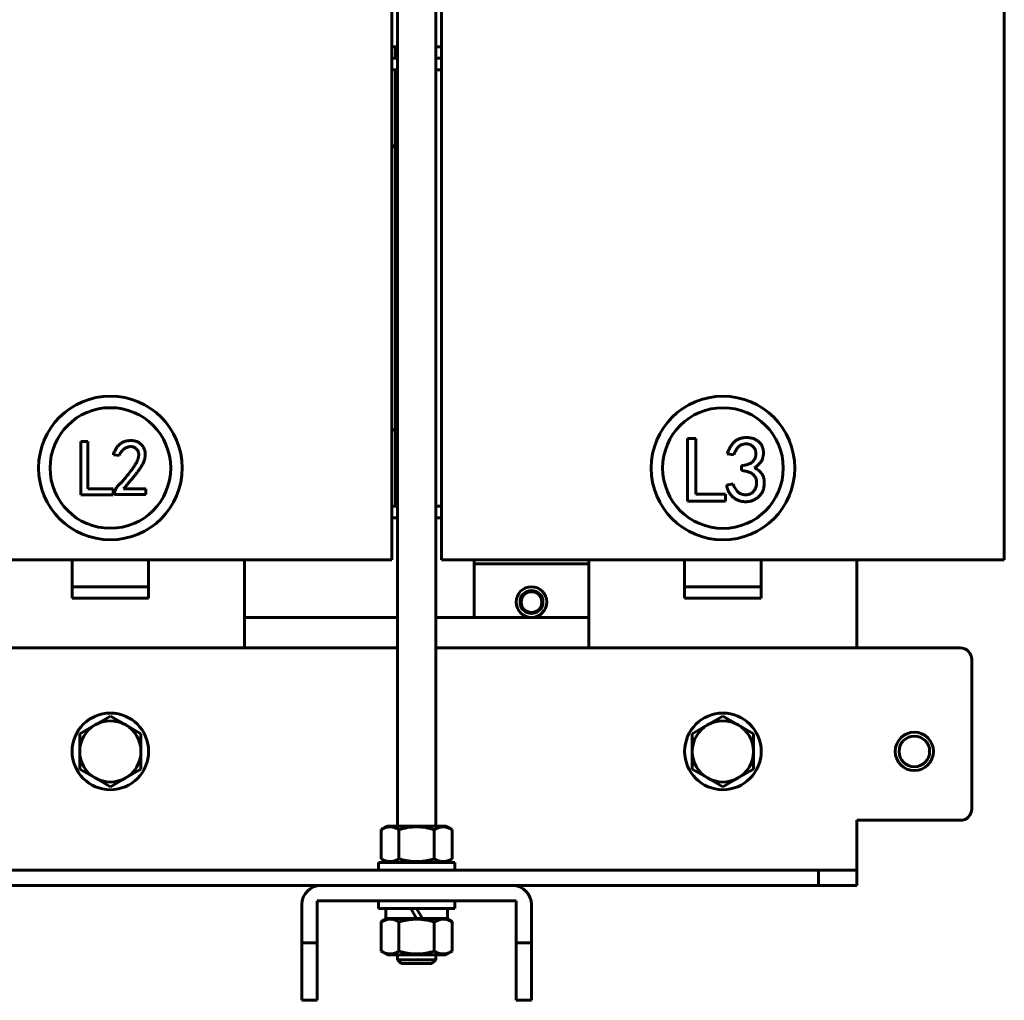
# Model space of a CAD drawing. Header units: millimetres. Extents: x 0 to 297, y 0 to 420.
# Tile 4 of 13: x 163 to 227, y 101 to 165. Entities that reach past the tile are written whole.
import ezdxf

# ---------------------------------------------------------------- set-up
doc = ezdxf.new("R2010")
doc.units = ezdxf.units.MM
doc.linetypes.add('K5LT_BASIC', pattern=[0])
doc.layers.add('Системный слой', color=7, linetype='Continuous')

# ---------------------------------------------------------------- blocks, each defined once
blk = doc.blocks.new('U15')
at = {"layer": 'Системный слой', "color": 150, "linetype": 'K5LT_BASIC', "lineweight": 60, "true_color": 0x0080ff}
for p, q in [((177.807, 187.046), (177.807, 188.421)), ((177.807, 182.671), (177.807, 185.546)), ((177.807, 124.421), (177.807, 130.171))]:
    blk.add_line(p, q, dxfattribs=at)
blk = doc.blocks.new('U20')
at = {"layer": 'Системный слой', "color": 150, "linetype": 'K5LT_BASIC', "lineweight": 60, "true_color": 0x0080ff}
for p, q in [((187.682, 163.671), (187.682, 162.921)), ((187.682, 162.171), (187.682, 133.671))]:
    blk.add_line(p, q, dxfattribs=at)
blk = doc.blocks.new('U21')
at = {"layer": 'Системный слой', "color": 150, "linetype": 'K5LT_BASIC', "lineweight": 60, "true_color": 0x0080ff}
for p, q in [((187.432, 163.671), (187.807, 163.671)), ((190.307, 163.671), (190.682, 163.671))]:
    blk.add_line(p, q, dxfattribs=at)
blk = doc.blocks.new('U25')
at = {"layer": 'Системный слой', "color": 150, "linetype": 'K5LT_BASIC', "lineweight": 60, "true_color": 0x0080ff}
for p, q in [((191.104, 106.689), (191.192, 106.655)), ((191.192, 106.655), (191.279, 106.614)), ((191.279, 106.614), (191.366, 106.567))]:
    blk.add_line(p, q, dxfattribs=at)
blk = doc.blocks.new('U26')
at = {"layer": 'Системный слой', "color": 150, "linetype": 'K5LT_BASIC', "lineweight": 60, "true_color": 0x0080ff}
for p, q in [((186.747, 106.567), (186.834, 106.614)), ((186.834, 106.614), (186.921, 106.655)), ((186.921, 106.655), (187.009, 106.689))]:
    blk.add_line(p, q, dxfattribs=at)
blk = doc.blocks.new('U28')
at = {"layer": 'Системный слой', "color": 150, "linetype": 'K5LT_BASIC', "lineweight": 60, "true_color": 0x0080ff}
for p, q in [((187.807, 185.546), (187.807, 112.796)), ((187.807, 104.396), (187.807, 104.071))]:
    blk.add_line(p, q, dxfattribs=at)
blk = doc.blocks.new('U29')
at = {"layer": 'Системный слой', "color": 150, "linetype": 'K5LT_BASIC', "lineweight": 60, "true_color": 0x0080ff}
for p, q in [((190.307, 185.546), (190.307, 112.796)), ((190.307, 104.396), (190.307, 104.071))]:
    blk.add_line(p, q, dxfattribs=at)
blk = doc.blocks.new('U30')
at = {"layer": 'Системный слой', "color": 150, "linetype": 'K5LT_BASIC', "lineweight": 60, "true_color": 0x0080ff}
for p, q in [((188.415, 103.821), (188.057, 103.821)), ((190.057, 103.821), (188.415, 103.821))]:
    blk.add_line(p, q, dxfattribs=at)
blk = doc.blocks.new('U31')
at = {"layer": 'Системный слой', "color": 150, "linetype": 'K5LT_BASIC', "lineweight": 60, "true_color": 0x0080ff}
for p, q in [((189.057, 106.771), (187.044, 106.771)), ((191.069, 106.771), (189.432, 106.771))]:
    blk.add_line(p, q, dxfattribs=at)
blk = doc.blocks.new('U64')
at = {"layer": 'Системный слой', "color": 150, "linetype": 'K5LT_BASIC', "lineweight": 60, "true_color": 0x0080ff}
for p, q in [((177.807, 126.421), (187.807, 126.421)), ((190.307, 126.421), (200.307, 126.421))]:
    blk.add_line(p, q, dxfattribs=at)
blk = doc.blocks.new('U66')
at = {"layer": 'Системный слой', "color": 150, "linetype": 'K5LT_BASIC', "lineweight": 60, "true_color": 0x0080ff}
for p, q in [((217.807, 187.046), (217.807, 188.421)), ((217.807, 182.671), (217.807, 185.546)), ((217.807, 124.421), (217.807, 130.171))]:
    blk.add_line(p, q, dxfattribs=at)
blk = doc.blocks.new('U67')
at = {"layer": 'Системный слой', "color": 150, "linetype": 'K5LT_BASIC', "lineweight": 60, "true_color": 0x0080ff}
for p, q in [((200.307, 188.421), (200.307, 187.046)), ((200.307, 185.546), (200.307, 182.671)), ((200.307, 130.171), (200.307, 124.421))]:
    blk.add_line(p, q, dxfattribs=at)
blk = doc.blocks.new('U74')
at = {"layer": 'Системный слой', "color": 150, "linetype": 'K5LT_BASIC', "lineweight": 60, "true_color": 0x0080ff}
for p, q in [((147.807, 133.671), (147.432, 133.671)), ((150.682, 133.671), (150.307, 133.671)), ((187.807, 133.671), (187.432, 133.671)), ((190.682, 133.671), (190.307, 133.671))]:
    blk.add_line(p, q, dxfattribs=at)
blk = doc.blocks.new('U75')
at = {"layer": 'Системный слой', "color": 150, "linetype": 'K5LT_BASIC', "lineweight": 60, "true_color": 0x0080ff}
for p, q in [((147.432, 162.171), (147.807, 162.171)), ((150.307, 162.171), (150.682, 162.171)), ((187.432, 162.171), (187.807, 162.171)), ((190.307, 162.171), (190.682, 162.171))]:
    blk.add_line(p, q, dxfattribs=at)
blk = doc.blocks.new('U76')
at = {"layer": 'Системный слой', "color": 150, "linetype": 'K5LT_BASIC', "lineweight": 60, "true_color": 0x0080ff}
for p, q in [((147.807, 162.921), (147.432, 162.921)), ((150.682, 162.921), (150.307, 162.921)), ((187.807, 162.921), (187.432, 162.921)), ((190.682, 162.921), (190.307, 162.921))]:
    blk.add_line(p, q, dxfattribs=at)
blk = doc.blocks.new('U77')
at = {"layer": 'Системный слой', "color": 150, "linetype": 'K5LT_BASIC', "lineweight": 60, "true_color": 0x0080ff}
for p, q in [((147.432, 132.921), (147.807, 132.921)), ((150.307, 132.921), (150.682, 132.921)), ((187.432, 132.921), (187.807, 132.921)), ((190.307, 132.921), (190.682, 132.921))]:
    blk.add_line(p, q, dxfattribs=at)
blk = doc.blocks.new('U82')
at = {"layer": 'Системный слой', "color": 150, "linetype": 'K5LT_BASIC', "lineweight": 60, "true_color": 0x0080ff}
for p, q in [((113.557, 124.421), (147.807, 124.421)), ((150.307, 124.421), (187.807, 124.421)), ((190.307, 124.421), (224.557, 124.421))]:
    blk.add_line(p, q, dxfattribs=at)
blk = doc.blocks.new('U83')
at = {"layer": 'Системный слой', "color": 150, "linetype": 'K5LT_BASIC', "lineweight": 60, "true_color": 0x0080ff}
for p, q in [((122.807, 108.921), (142.807, 108.921)), ((155.307, 108.921), (182.807, 108.921)), ((195.307, 108.921), (215.307, 108.921))]:
    blk.add_line(p, q, dxfattribs=at)

msp = doc.modelspace()

# ---------------------------------------------------------------- linework, layer by layer
at = {"layer": 'Системный слой', "color": 150, "linetype": 'K5LT_BASIC', "lineweight": 60, "true_color": 0x0080ff}
for p, q in [((187.4316, 182.6711), (187.4316, 130.1711)), ((190.6816, 130.1711), (190.6816, 182.6711)), ((227.4316, 182.6711), (227.4316, 130.1711)), ((167.1262, 137.8927), (167.5926, 137.8927)), ((167.1262, 134.4254), (167.1262, 137.8927)), ((167.5926, 137.8927), (167.5926, 134.8107)), ((206.7371, 134.0065), (206.7371, 138.0993)), ((206.7371, 138.0993), (207.2876, 138.0993)), ((207.2876, 138.0993), (207.2876, 134.4613)), ((169.6364, 136.9802), (169.2512, 137.0411)), ((209.772, 137.0223), (209.3412, 137.0941)), ((210.2746, 136.017), (210.2746, 136.3282)), ((209.2933, 135.0596), (209.7241, 135.1314)), ((169.235, 134.4254), (167.1262, 134.4254)), ((167.5926, 134.8107), (169.235, 134.8107)), ((169.235, 134.8107), (169.235, 134.4254)), ((169.3323, 134.4457), (169.3323, 134.5268)), ((171.3802, 134.4457), (169.3323, 134.4457)), ((169.9203, 134.8107), (171.3802, 134.8107)), ((171.3802, 134.8107), (171.3802, 134.4457)), ((207.2876, 134.4613), (209.2263, 134.4613)), ((209.2263, 134.4613), (209.2263, 134.0065)), ((209.2263, 134.0065), (206.7371, 134.0065)), ((158.4316, 130.1711), (179.6816, 130.1711)), ((166.5566, 130.1711), (166.5566, 128.4211)), ((171.5566, 130.1711), (166.5566, 130.1711)), ((171.5566, 130.1711), (171.5566, 128.4211)), ((187.4316, 130.1711), (179.6816, 130.1711)), ((198.4316, 130.1711), (190.6816, 130.1711)), ((192.8066, 129.9211), (192.8066, 130.1711)), ((200.3066, 129.9211), (192.8066, 129.9211)), ((192.8066, 129.9211), (192.8066, 126.4211)), ((198.4316, 130.1711), (219.6816, 130.1711)), ((206.5566, 130.1711), (206.5566, 128.4211)), ((211.5566, 130.1711), (206.5566, 130.1711)), ((211.5566, 130.1711), (211.5566, 128.4211)), ((227.4316, 130.1711), (219.6816, 130.1711)), ((166.5566, 128.4211), (166.5566, 127.6711)), ((171.5566, 128.4211), (166.5566, 128.4211)), ((171.5566, 128.4211), (171.5566, 127.6711)), ((206.5566, 128.4211), (206.5566, 127.6711)), ((211.5566, 128.4211), (206.5566, 128.4211)), ((211.5566, 128.4211), (211.5566, 127.6711)), ((171.5566, 127.6711), (166.5566, 127.6711)), ((211.5566, 127.6711), (206.5566, 127.6711)), ((225.3066, 123.6711), (225.3066, 113.9211)), ((169.0566, 119.9805), (168.0566, 119.4031)), ((170.0566, 119.4031), (169.0566, 119.9805)), ((209.0566, 119.9805), (208.0566, 119.4031)), ((210.0566, 119.4031), (209.0566, 119.9805)), ((168.0566, 119.4031), (167.0566, 118.8258)), ((171.0566, 118.8258), (170.0566, 119.4031)), ((208.0566, 119.4031), (207.0566, 118.8258)), ((211.0566, 118.8258), (210.0566, 119.4031)), ((167.0566, 118.8258), (167.0566, 117.6711)), ((171.0566, 117.6711), (171.0566, 118.8258)), ((207.0566, 118.8258), (207.0566, 117.6711)), ((211.0566, 117.6711), (211.0566, 118.8258)), ((167.0566, 117.6711), (167.0566, 116.5164)), ((171.0566, 116.5164), (171.0566, 117.6711)), ((207.0566, 117.6711), (207.0566, 116.5164)), ((211.0566, 116.5164), (211.0566, 117.6711)), ((167.0566, 116.5164), (168.0566, 115.939)), ((170.0566, 115.939), (171.0566, 116.5164)), ((207.0566, 116.5164), (208.0566, 115.939)), ((210.0566, 115.939), (211.0566, 116.5164)), ((168.0566, 115.939), (169.0566, 115.3617)), ((169.0566, 115.3617), (170.0566, 115.939)), ((208.0566, 115.939), (209.0566, 115.3617)), ((209.0566, 115.3617), (210.0566, 115.939)), ((224.5566, 113.1711), (217.8066, 113.1711)), ((217.8066, 109.9211), (217.8066, 113.1711)), ((187.1503, 112.7961), (186.7472, 112.5633)), ((186.7472, 110.6539), (186.7472, 112.5633)), ((190.9628, 112.7961), (187.1503, 112.7961)), ((187.9019, 110.6539), (187.9019, 112.5633)), ((190.2113, 110.6539), (190.2113, 112.5633)), ((190.9628, 112.7961), (191.366, 112.5633)), ((191.366, 110.6539), (191.366, 112.5633)), ((187.1503, 110.4211), (186.7472, 110.6539)), ((190.9628, 110.4211), (191.366, 110.6539)), ((186.5566, 110.4211), (186.5566, 109.9211)), ((191.5566, 110.4211), (186.5566, 110.4211)), ((191.5566, 110.4211), (191.5566, 109.9211)), ((122.8066, 109.9211), (215.3066, 109.9211)), ((215.3066, 109.9211), (217.8066, 109.9211)), ((215.3066, 108.9211), (215.3066, 109.9211)), ((217.8066, 109.9211), (217.8066, 108.9211)), ((182.8066, 108.9211), (195.3066, 108.9211)), ((217.8066, 108.9211), (215.3066, 108.9211)), ((181.5566, 105.1711), (181.5566, 107.6711)), ((195.5566, 107.9211), (182.5566, 107.9211)), ((182.5566, 107.9211), (182.5566, 105.1711)), ((186.5566, 107.4211), (186.5566, 107.9211)), ((186.5566, 107.4211), (191.5566, 107.4211)), ((187.0441, 107.4211), (187.0441, 106.7711)), ((189.0566, 106.7711), (188.6813, 107.4211)), ((189.0566, 107.4211), (189.4319, 106.7711)), ((191.0691, 107.4211), (191.0691, 106.7711)), ((191.5566, 107.4211), (191.5566, 107.9211)), ((195.5566, 105.1711), (195.5566, 107.9211)), ((196.5566, 107.6711), (196.5566, 105.1711)), ((187.1503, 106.7711), (186.7472, 106.5383)), ((187.1008, 106.7711), (186.7472, 106.5669)), ((189.0566, 106.7711), (189.4319, 106.7711)), ((190.9628, 106.7711), (191.366, 106.5383)), ((191.0123, 106.7711), (191.366, 106.5669)), ((186.7472, 106.5669), (186.7472, 106.5383)), ((186.7472, 106.5383), (186.7472, 104.6289)), ((187.9019, 106.5383), (187.9019, 104.6289)), ((190.2113, 106.5383), (190.2113, 104.6289)), ((191.366, 106.5669), (191.366, 106.5383)), ((191.366, 106.5383), (191.366, 104.6289)), ((181.5566, 101.4211), (181.5566, 105.1711)), ((181.5566, 105.1711), (182.5566, 105.1711)), ((182.5566, 105.1711), (182.5566, 101.4211)), ((195.5566, 105.1711), (196.5566, 105.1711)), ((195.5566, 101.4211), (195.5566, 105.1711)), ((196.5566, 105.1711), (196.5566, 101.4211)), ((187.1503, 104.3961), (186.7472, 104.6289)), ((187.1503, 104.3961), (190.9628, 104.3961)), ((190.9628, 104.3961), (191.366, 104.6289)), ((188.0566, 103.8211), (187.8066, 104.0711)), ((187.8066, 104.0711), (188.2547, 104.0711)), ((188.2547, 104.0711), (190.3066, 104.0711)), ((190.0566, 103.8211), (190.3066, 104.0711)), ((182.5566, 101.4211), (181.5566, 101.4211)), ((196.5566, 101.4211), (195.5566, 101.4211))]:
    msp.add_line(p, q, dxfattribs=at)
for centre, radius in [((169.0578, 136.1727), 4.6875), ((209.0593, 136.17), 4.6875), ((169.0578, 136.1727), 3.9375), ((209.0593, 136.17), 3.9375), ((196.5566, 127.4211), 0.75), ((196.5566, 127.4211), 0.675), ((169.0566, 117.6711), 2.5), ((209.0566, 117.6711), 2.5), ((221.5566, 117.6711), 1.25)]:
    msp.add_circle(centre, radius, dxfattribs=at)
for centre, radius, start, end in [((185.3066, 154.1711), 3.75, 50.70352, 55.481892), ((185.3066, 141.6711), 3.75, 304.518108, 309.29648), ((196.5566, 127.4211), 1, 0, 180), ((196.5566, 127.4211), 1, 180, 0), ((224.5566, 123.6711), 0.75, 0, 90), ((169.0566, 117.6711), 2, 60, 120), ((209.0566, 117.6711), 2, 60, 120), ((169.0566, 117.6711), 2, 120, 180), ((169.0566, 117.6711), 2, 0, 60), ((209.0566, 117.6711), 2, 120, 180), ((209.0566, 117.6711), 2, 0, 60), ((221.5566, 117.6711), 1, 90, 0), ((221.5566, 117.6711), 1, 0, 90), ((169.0566, 117.6711), 2, 180, 240), ((169.0566, 117.6711), 2, 300, 0), ((209.0566, 117.6711), 2, 180, 240), ((209.0566, 117.6711), 2, 300, 0), ((169.0566, 117.6711), 2, 240, 300), ((209.0566, 117.6711), 2, 240, 300), ((224.5566, 113.9211), 0.75, 270, 0), ((182.8066, 107.6711), 1.25, 90, 180), ((195.3066, 107.6711), 1.25, 0, 90)]:
    msp.add_arc(centre, radius, start, end, dxfattribs=at)
for points, knots in [([(169.2512, 137.0411), (169.2648, 137.0788), (169.2912, 137.1521), (169.3368, 137.2566), (169.3839, 137.3539), (169.4338, 137.4433), (169.4875, 137.5241), (169.5438, 137.5973), (169.603, 137.6627), (169.6652, 137.7204), (169.7302, 137.7712), (169.7986, 137.8152), (169.8693, 137.8537), (169.9428, 137.8864), (170.0192, 137.9127), (170.0987, 137.9319), (170.1807, 137.9467), (170.2367, 137.9512), (170.265, 137.9535)], [0, 0, 0, 0, 0.082418, 0.1603497, 0.2342482, 0.3045452, 0.3706461, 0.4337613, 0.4942528, 0.5518037, 0.6079209, 0.6637471, 0.7187966, 0.7734135, 0.8289231, 0.8846043, 0.9415582, 1, 1, 1, 1]), ([(170.265, 137.9535), (170.298, 137.9561), (170.3622, 137.9613), (170.4564, 137.9623), (170.5452, 137.9561), (170.6303, 137.9445), (170.7134, 137.9238), (170.7967, 137.8934), (170.881, 137.8523), (170.9661, 137.8018), (171.0496, 137.74), (171.1251, 137.6624), (171.1918, 137.5703), (171.2513, 137.4662), (171.2994, 137.3491), (171.3283, 137.2187), (171.3389, 137.0772), (171.3331, 136.9525), (171.3189, 136.8469), (171.299, 136.7625), (171.2704, 136.6746), (171.2366, 136.582), (171.1918, 136.4867), (171.1414, 136.3867), (171.0811, 136.2839), (171.0264, 136.1951), (170.9768, 136.1211), (170.9353, 136.0608), (170.8899, 135.9963), (170.839, 135.9289), (170.7852, 135.8568), (170.7274, 135.7808), (170.665, 135.7014), (170.5987, 135.6178), (170.5283, 135.53), (170.4534, 135.4387), (170.3741, 135.3439), (170.2915, 135.2445), (170.2048, 135.1413), (170.1137, 135.0344), (170.0181, 134.9242), (169.9533, 134.849), (169.9203, 134.8107)], [0, 0, 0, 0, 0.0231066, 0.0449378, 0.0655931, 0.085179, 0.1047905, 0.1252321, 0.146947, 0.1701294, 0.1941955, 0.2191421, 0.2453748, 0.2732971, 0.3026794, 0.3333104, 0.3660738, 0.4013869, 0.4202566, 0.4403369, 0.4617676, 0.484702, 0.5090853, 0.5351729, 0.5627921, 0.5922081, 0.6079503, 0.6249052, 0.6433192, 0.6629144, 0.6838717, 0.7060522, 0.7295644, 0.7543029, 0.7805141, 0.8080636, 0.8367079, 0.8667163, 0.8982007, 0.9307825, 0.9647093, 1, 1, 1, 1]), ([(209.3412, 137.0941), (209.3663, 137.1634), (209.4152, 137.2985), (209.5067, 137.4884), (209.6128, 137.6596), (209.7123, 137.7888), (209.7997, 137.8816), (209.8722, 137.9414), (209.949, 137.9957), (210.0321, 138.0412), (210.1207, 138.08), (210.2151, 138.1097), (210.3146, 138.1328), (210.4184, 138.1484), (210.523, 138.1568), (210.6257, 138.1601), (210.7251, 138.155), (210.8215, 138.1462), (210.9142, 138.1288), (211.0036, 138.106), (211.0892, 138.0754), (211.1719, 138.0405), (211.2493, 137.9987), (211.3222, 137.9529), (211.3874, 137.8998), (211.4487, 137.8437), (211.5014, 137.7798), (211.55, 137.712), (211.5924, 137.6388), (211.6276, 137.5604), (211.6569, 137.4793), (211.6789, 137.3953), (211.6953, 137.3097), (211.703, 137.2219), (211.7039, 137.1327), (211.6975, 137.0414), (211.684, 136.9484), (211.6641, 136.8539), (211.6354, 136.7595), (211.594, 136.6677), (211.5415, 136.579), (211.4778, 136.4932), (211.4031, 136.4106), (211.3163, 136.332), (211.2195, 136.2551), (211.1488, 136.2085), (211.1123, 136.1846)], [0, 0, 0, 0, 0.0474644, 0.0924887, 0.135475, 0.1769674, 0.1972903, 0.2174162, 0.2373714, 0.2578142, 0.2783543, 0.2995383, 0.3214187, 0.3441338, 0.3670489, 0.3889408, 0.4102756, 0.4311237, 0.4512424, 0.4709051, 0.4904653, 0.5097307, 0.5287159, 0.5470332, 0.5650435, 0.5828138, 0.6005035, 0.6182453, 0.6364913, 0.6548865, 0.6734863, 0.6919963, 0.7107705, 0.7294984, 0.7487196, 0.7681758, 0.7883602, 0.8091874, 0.8303141, 0.8517809, 0.8738761, 0.8965984, 0.9204467, 0.9454984, 0.97192, 1, 1, 1, 1]), ([(210.2746, 136.3282), (210.3152, 136.3323), (210.3937, 136.3403), (210.5065, 136.3616), (210.611, 136.3855), (210.7067, 136.4159), (210.794, 136.4513), (210.8731, 136.4915), (210.9431, 136.5382), (211.0045, 136.5898), (211.0582, 136.6458), (211.1035, 136.7064), (211.1412, 136.7708), (211.1707, 136.8396), (211.1915, 136.9127), (211.2065, 136.9894), (211.2109, 137.0704), (211.2093, 137.1537), (211.2004, 137.2362), (211.1814, 137.3144), (211.1547, 137.3867), (211.1206, 137.4538), (211.076, 137.5137), (211.0245, 137.5682), (210.9644, 137.6163), (210.8972, 137.6576), (210.8254, 137.6913), (210.7518, 137.7188), (210.6765, 137.7353), (210.6005, 137.7442), (210.5232, 137.7456), (210.4448, 137.736), (210.3652, 137.7191), (210.2849, 137.6937), (210.205, 137.6579), (210.1301, 137.6062), (210.0601, 137.5414), (209.9925, 137.4645), (209.9316, 137.3724), (209.8727, 137.2683), (209.8184, 137.1506), (209.7879, 137.0662), (209.772, 137.0223)], [0, 0, 0, 0, 0.0346279, 0.0670302, 0.097477, 0.1256632, 0.1522368, 0.1773884, 0.2009232, 0.2235527, 0.2453943, 0.2667337, 0.2876601, 0.3086917, 0.3301416, 0.3521026, 0.3749979, 0.3988532, 0.4228625, 0.4453314, 0.4670165, 0.488239, 0.5090779, 0.5302096, 0.5518132, 0.5742469, 0.597043, 0.6191997, 0.6408208, 0.6623075, 0.6841505, 0.7063853, 0.7292324, 0.7532102, 0.7778108, 0.803296, 0.8301304, 0.8587779, 0.8900428, 0.9237671, 0.9602734, 1, 1, 1, 1]), ([(169.3323, 134.5268), (169.3347, 134.5519), (169.3396, 134.6018), (169.3567, 134.6753), (169.3808, 134.747), (169.4125, 134.8169), (169.4516, 134.8851), (169.4998, 134.9501), (169.5535, 135.0148), (169.6178, 135.0759), (169.6871, 135.141), (169.7589, 135.2155), (169.8366, 135.2968), (169.9172, 135.3884), (170.004, 135.4869), (170.0936, 135.5955), (170.1883, 135.7118), (170.2854, 135.8338), (170.3805, 135.9564), (170.4681, 136.0752), (170.5478, 136.1861), (170.6189, 136.2895), (170.6796, 136.3867), (170.7322, 136.476), (170.7772, 136.5574), (170.822, 136.6546), (170.8643, 136.7667), (170.8975, 136.8941), (170.9126, 137.0119), (170.9067, 137.1202), (170.8834, 137.2191), (170.8427, 137.3087), (170.7857, 137.3895), (170.7127, 137.4585), (170.6295, 137.5153), (170.5369, 137.5534), (170.4379, 137.5727), (170.3342, 137.5709), (170.2298, 137.5524), (170.1257, 137.5201), (170.0254, 137.4701), (169.9272, 137.4078), (169.8361, 137.3274), (169.7561, 137.2285), (169.688, 137.1115), (169.6541, 137.0251), (169.6364, 136.9802)], [0, 0, 0, 0, 0.0155287, 0.0308642, 0.04632, 0.0620533, 0.0780793, 0.0946407, 0.1118158, 0.1298049, 0.1492158, 0.1703673, 0.1934894, 0.2184957, 0.245488, 0.2743887, 0.3051868, 0.3378863, 0.3704218, 0.4007344, 0.4288022, 0.4545463, 0.4780315, 0.4993181, 0.5184278, 0.535259, 0.5652147, 0.5921015, 0.6161602, 0.6380887, 0.6585443, 0.6783481, 0.6983685, 0.7190874, 0.7398698, 0.7600558, 0.7803153, 0.8015928, 0.8234931, 0.8454849, 0.8684476, 0.8923113, 0.9169977, 0.9428597, 0.9703611, 1, 1, 1, 1]), ([(211.1123, 136.1846), (211.1658, 136.1592), (211.2705, 136.1097), (211.4105, 136.0094), (211.5307, 135.8913), (211.6139, 135.7781), (211.6701, 135.6795), (211.7035, 135.5984), (211.7291, 135.5118), (211.7476, 135.4202), (211.7593, 135.3229), (211.7623, 135.2201), (211.7588, 135.1114), (211.7473, 134.9992), (211.7288, 134.8865), (211.6991, 134.778), (211.6612, 134.6749), (211.6138, 134.577), (211.5564, 134.4851), (211.4887, 134.3995), (211.4137, 134.3182), (211.3285, 134.2447), (211.2383, 134.1777), (211.1436, 134.1197), (211.0461, 134.0708), (210.9455, 134.0316), (210.8419, 134.0022), (210.7354, 133.982), (210.6257, 133.9701), (210.5142, 133.9689), (210.4029, 133.9755), (210.2947, 133.9921), (210.1897, 134.0143), (210.0889, 134.0471), (209.9911, 134.0863), (209.8982, 134.1357), (209.8085, 134.192), (209.723, 134.2562), (209.6429, 134.3289), (209.5701, 134.4101), (209.5038, 134.4987), (209.4478, 134.5965), (209.3962, 134.7004), (209.3547, 134.8134), (209.3183, 134.9333), (209.3018, 135.0169), (209.2933, 135.0596)], [0, 0, 0, 0, 0.0353833, 0.0692705, 0.1025623, 0.13598, 0.1530165, 0.1704708, 0.18839, 0.2069955, 0.2264245, 0.246968, 0.2685728, 0.2915207, 0.3145081, 0.3368773, 0.3587738, 0.3802259, 0.4019327, 0.4234948, 0.4455346, 0.4681122, 0.4907681, 0.5127759, 0.5345433, 0.5560063, 0.5773522, 0.5989781, 0.6208696, 0.6433506, 0.6656967, 0.6875237, 0.70891, 0.7299007, 0.7509362, 0.7719157, 0.7928347, 0.8143218, 0.8358715, 0.8575523, 0.8795708, 0.9019429, 0.9249779, 0.949008, 0.973929, 1, 1, 1, 1]), ([(209.7241, 135.1314), (209.7411, 135.0813), (209.7745, 134.9827), (209.8465, 134.8465), (209.9327, 134.7237), (210.0153, 134.6317), (210.09, 134.5689), (210.149, 134.5278), (210.2109, 134.4925), (210.2775, 134.4667), (210.3465, 134.4444), (210.4196, 134.4319), (210.4955, 134.4248), (210.5735, 134.4235), (210.6513, 134.4306), (210.7264, 134.4449), (210.7977, 134.4659), (210.8648, 134.4952), (210.9269, 134.5333), (210.9862, 134.5765), (211.0405, 134.6285), (211.0893, 134.6877), (211.1335, 134.7511), (211.1716, 134.8175), (211.2031, 134.8862), (211.2267, 134.9574), (211.245, 135.0305), (211.2551, 135.106), (211.2599, 135.1837), (211.2568, 135.2626), (211.2487, 135.3404), (211.2323, 135.4148), (211.2103, 135.4845), (211.1829, 135.5507), (211.1472, 135.6112), (211.1061, 135.6678), (211.0588, 135.7198), (211.004, 135.7669), (210.9423, 135.8106), (210.8724, 135.8509), (210.7933, 135.8864), (210.7066, 135.9206), (210.6106, 135.9493), (210.5066, 135.9758), (210.3936, 135.999), (210.3152, 136.0109), (210.2746, 136.017)], [0, 0, 0, 0, 0.0421545, 0.0827972, 0.1221768, 0.1614951, 0.1808753, 0.1998131, 0.218676, 0.2374728, 0.2566836, 0.2763067, 0.2964043, 0.3173563, 0.3383914, 0.3585206, 0.3781819, 0.3974704, 0.416687, 0.4360372, 0.4558515, 0.476407, 0.4970419, 0.5173929, 0.5373034, 0.5571791, 0.5770478, 0.5972554, 0.617769, 0.6389669, 0.6600494, 0.6800419, 0.6995475, 0.7182171, 0.7369917, 0.7553545, 0.7738496, 0.792872, 0.8127936, 0.8339915, 0.8570584, 0.8818013, 0.9081599, 0.9368209, 0.9673369, 1, 1, 1, 1]), ([(186.7472, 112.5633), (186.8415, 112.6178), (186.9364, 112.6626), (187.1283, 112.7248), (187.2253, 112.7418), (187.3725, 112.742), (187.4218, 112.7379), (187.5194, 112.7216), (187.5678, 112.7095), (187.7123, 112.6628), (187.8075, 112.6178), (187.9019, 112.5633)], [0.0000002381, 0.0000002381, 0.0000002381, 0.0000002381, 0.0023326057, 0.0023326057, 0.0046649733, 0.0046649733, 0.0058311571, 0.0058311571, 0.006997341, 0.006997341, 0.0093297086, 0.0093297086, 0.0093297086, 0.0093297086]), ([(187.9019, 112.5633), (188.0885, 112.6172), (188.2776, 112.6621), (188.6633, 112.7247), (188.8611, 112.7419), (189.2514, 112.742), (189.4453, 112.7252), (189.8311, 112.663), (190.0235, 112.6176), (190.2113, 112.5633)], [0.0034215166, 0.0034215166, 0.0034215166, 0.0034215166, 0.0057525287, 0.0057525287, 0.0080835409, 0.0080835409, 0.0104145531, 0.0104145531, 0.0127455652, 0.0127455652, 0.0127455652, 0.0127455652]), ([(190.2113, 112.5633), (190.3056, 112.6178), (190.4005, 112.6626), (190.5924, 112.7248), (190.6894, 112.7418), (190.8366, 112.742), (190.8859, 112.7379), (190.9835, 112.7216), (191.0319, 112.7095), (191.1764, 112.6628), (191.2716, 112.6178), (191.366, 112.5633)], [0.0000002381, 0.0000002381, 0.0000002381, 0.0000002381, 0.0023326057, 0.0023326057, 0.0046649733, 0.0046649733, 0.0058311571, 0.0058311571, 0.006997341, 0.006997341, 0.0093297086, 0.0093297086, 0.0093297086, 0.0093297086]), ([(187.9019, 110.6539), (187.8357, 110.6156), (187.7337, 110.5643), (187.606, 110.5187), (187.5205, 110.4962), (187.4445, 110.4824), (187.3789, 110.4762), (187.3134, 110.4746), (187.2481, 110.4775), (187.1719, 110.4875), (187.0969, 110.5038), (187.0005, 110.5323), (186.8836, 110.5797), (186.7921, 110.6279), (186.7472, 110.6539)], [0, 0, 0, 0, 2.647855, 4.0331334, 4.9873359, 5.9684561, 6.9711097, 7.5141628, 8.4876086, 9.4762793, 10.4385898, 11.3725017, 13.1981603, 15, 15, 15, 15]), ([(190.2113, 110.6539), (190.1919, 110.6483), (190.1529, 110.6372), (190.0739, 110.6157), (189.9949, 110.5957), (189.9154, 110.577), (189.8358, 110.5594), (189.7047, 110.5332), (189.5757, 110.5126), (189.4688, 110.4994), (189.4152, 110.4935), (189.3615, 110.4884), (189.3078, 110.4842), (189.2539, 110.4807), (189.1815, 110.4771), (189.103, 110.4751), (189.0185, 110.4752), (188.9456, 110.4767), (188.8725, 110.4798), (188.8029, 110.4843), (188.7366, 110.4897), (188.6733, 110.496), (188.6101, 110.5035), (188.5474, 110.5119), (188.485, 110.5213), (188.4226, 110.5317), (188.3606, 110.543), (188.286, 110.5577), (188.1987, 110.5766), (188.0661, 110.6083), (187.9674, 110.6349), (187.9019, 110.6539)], [0.0082072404, 0.0082072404, 0.0082072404, 0.0082072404, 0.0084500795, 0.0086929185, 0.0091785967, 0.0094214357, 0.0096642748, 0.0101499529, 0.0110118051, 0.0112272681, 0.0114427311, 0.0116581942, 0.0118736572, 0.0120907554, 0.0123078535, 0.0127420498, 0.0130317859, 0.0133215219, 0.013611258, 0.0139009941, 0.0141526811, 0.0144043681, 0.0146560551, 0.0149077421, 0.0151594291, 0.0154111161, 0.0156628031, 0.0159144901, 0.0163244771, 0.016734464, 0.017554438, 0.017554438, 0.017554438, 0.017554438]), ([(191.366, 110.6539), (191.2998, 110.6156), (191.1978, 110.5643), (191.0701, 110.5187), (190.9846, 110.4962), (190.9086, 110.4824), (190.843, 110.4762), (190.7775, 110.4746), (190.7122, 110.4775), (190.636, 110.4875), (190.561, 110.5038), (190.4646, 110.5323), (190.3477, 110.5797), (190.2562, 110.6279), (190.2113, 110.6539)], [0, 0, 0, 0, 2.647855, 4.0331334, 4.9873359, 5.9684561, 6.9711097, 7.5141628, 8.4876086, 9.4762793, 10.4385898, 11.3725017, 13.1981603, 15, 15, 15, 15]), ([(186.7472, 106.5383), (186.8134, 106.5766), (186.9154, 106.6279), (187.0431, 106.6735), (187.1286, 106.696), (187.2046, 106.7098), (187.2702, 106.716), (187.3357, 106.7176), (187.401, 106.7147), (187.4772, 106.7047), (187.5522, 106.6884), (187.6486, 106.6599), (187.7655, 106.6125), (187.857, 106.5643), (187.9019, 106.5383)], [0, 0, 0, 0, 2.647855, 4.0331334, 4.9873359, 5.9684561, 6.9711097, 7.5141628, 8.4876086, 9.4762793, 10.4385898, 11.3725017, 13.1981603, 15, 15, 15, 15]), ([(187.9019, 106.5383), (187.9213, 106.5439), (187.9603, 106.555), (188.0393, 106.5764), (188.1183, 106.5965), (188.1978, 106.6152), (188.2774, 106.6328), (188.4085, 106.659), (188.5375, 106.6796), (188.6444, 106.6928), (188.698, 106.6987), (188.7517, 106.7038), (188.8054, 106.708), (188.8593, 106.7115), (188.9316, 106.715), (189.0102, 106.7171), (189.0947, 106.717), (189.1676, 106.7154), (189.2407, 106.7123), (189.3103, 106.7079), (189.3765, 106.7025), (189.4399, 106.6961), (189.5031, 106.6887), (189.5658, 106.6803), (189.6282, 106.6709), (189.6905, 106.6605), (189.7526, 106.6492), (189.8272, 106.6345), (189.9145, 106.6156), (190.0471, 106.5839), (190.1458, 106.5572), (190.2113, 106.5383)], [0.0082072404, 0.0082072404, 0.0082072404, 0.0082072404, 0.0084500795, 0.0086929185, 0.0091785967, 0.0094214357, 0.0096642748, 0.0101499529, 0.0110118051, 0.0112272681, 0.0114427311, 0.0116581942, 0.0118736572, 0.0120907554, 0.0123078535, 0.0127420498, 0.0130317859, 0.0133215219, 0.013611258, 0.0139009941, 0.0141526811, 0.0144043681, 0.0146560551, 0.0149077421, 0.0151594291, 0.0154111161, 0.0156628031, 0.0159144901, 0.0163244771, 0.016734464, 0.017554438, 0.017554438, 0.017554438, 0.017554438]), ([(190.2113, 106.5383), (190.2775, 106.5766), (190.3795, 106.6279), (190.5072, 106.6735), (190.5927, 106.696), (190.6687, 106.7098), (190.7343, 106.716), (190.7998, 106.7176), (190.8651, 106.7147), (190.9413, 106.7047), (191.0163, 106.6884), (191.1127, 106.6599), (191.2296, 106.6125), (191.3211, 106.5643), (191.366, 106.5383)], [0, 0, 0, 0, 2.647855, 4.0331334, 4.9873359, 5.9684561, 6.9711097, 7.5141628, 8.4876086, 9.4762793, 10.4385898, 11.3725017, 13.1981603, 15, 15, 15, 15]), ([(187.9019, 104.6289), (187.8076, 104.5744), (187.7127, 104.5296), (187.5208, 104.4674), (187.4238, 104.4503), (187.2766, 104.4502), (187.2272, 104.4543), (187.1297, 104.4706), (187.0812, 104.4827), (186.9368, 104.5294), (186.8416, 104.5744), (186.7472, 104.6289)], [0.0000002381, 0.0000002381, 0.0000002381, 0.0000002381, 0.0023326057, 0.0023326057, 0.0046649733, 0.0046649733, 0.0058311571, 0.0058311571, 0.006997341, 0.006997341, 0.0093297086, 0.0093297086, 0.0093297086, 0.0093297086]), ([(190.2113, 104.6289), (190.0246, 104.575), (189.8355, 104.5301), (189.4499, 104.4675), (189.2521, 104.4502), (188.8618, 104.4502), (188.6679, 104.467), (188.2821, 104.5291), (188.0897, 104.5746), (187.9019, 104.6289)], [0.0034215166, 0.0034215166, 0.0034215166, 0.0034215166, 0.0057525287, 0.0057525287, 0.0080835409, 0.0080835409, 0.0104145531, 0.0104145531, 0.0127455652, 0.0127455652, 0.0127455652, 0.0127455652]), ([(191.366, 104.6289), (191.2717, 104.5744), (191.1768, 104.5296), (190.9849, 104.4674), (190.8879, 104.4503), (190.7407, 104.4502), (190.6913, 104.4543), (190.5938, 104.4706), (190.5453, 104.4827), (190.4009, 104.5294), (190.3057, 104.5744), (190.2113, 104.6289)], [0.0000002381, 0.0000002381, 0.0000002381, 0.0000002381, 0.0023326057, 0.0023326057, 0.0046649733, 0.0046649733, 0.0058311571, 0.0058311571, 0.006997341, 0.006997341, 0.0093297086, 0.0093297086, 0.0093297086, 0.0093297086])]:
    msp.add_open_spline(points, degree=3, knots=knots, dxfattribs=at)

# ---------------------------------------------------------------- block references
at = {"layer": 'Системный слой'}
for name in ['U28', 'U29', 'U15', 'U67', 'U66', 'U21', 'U20', 'U76', 'U75', 'U74', 'U77', 'U64', 'U82', 'U83', 'U31', 'U26', 'U25', 'U30']:
    msp.add_blockref(name, (0, 0), dxfattribs=at)

doc.saveas('drawing.dxf')
